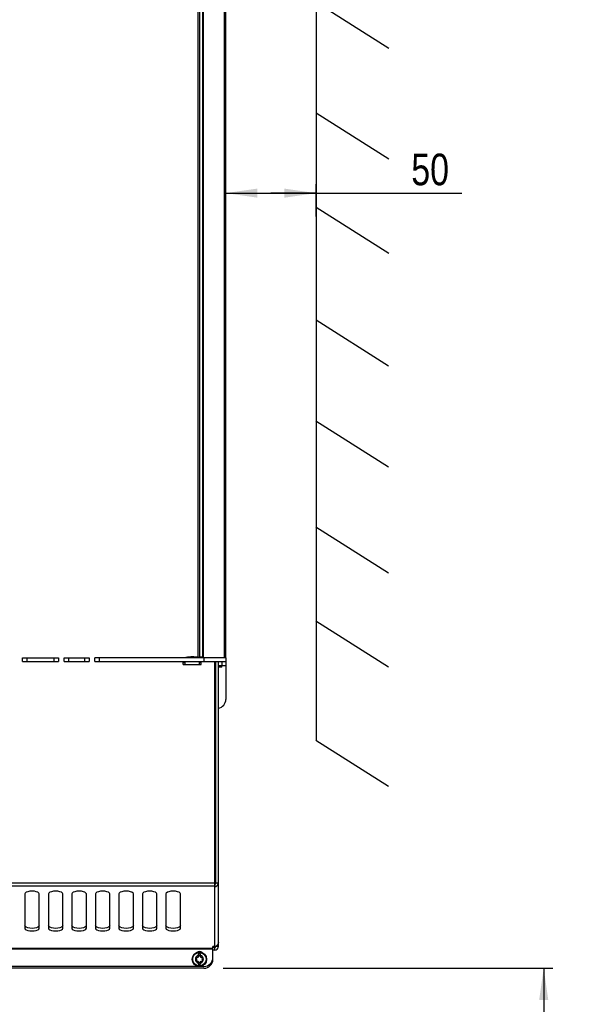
# Model space of a CAD drawing. Extents: x 0 to 594, y 0 to 420.
# Tile 12 of 119: x 134 to 198, y 144 to 253. Entities that reach past the tile are written whole.
import ezdxf

# ---------------------------------------------------------------- set-up
doc = ezdxf.new("R2010")
doc.units = 0
doc.header["$LTSCALE"] = 32.67
doc.layers.get('0').update_dxf_attribs({"linetype": 'CONTINUOUS'})
for name, color, linetype in [('CHAMFERS', 7, 'CONTINUOUS'), ('DATUM_AXIS', 7, 'CONTINUOUS'), ('ROUNDS', 7, 'CONTINUOUS')]:
    doc.layers.add(name, color=color, linetype=linetype)
doc.styles.get("Standard").update_dxf_attribs({"font": 'txt', "width": 0.8})
doc.dimstyles.get("Standard").update_dxf_attribs({"dimtxt": 2.5, "dimasz": 2.5, "dimexe": 1.25, "dimexo": 0.625, "dimtad": 1, "dimcen": 2.5, "dimazin": 3, "dimtfac": 1, "dimtmove": 0, "dimatfit": 3})

# ---------------------------------------------------------------- blocks, each defined once
blk = doc.blocks.new('_FILLED')
at = {"color": 0, "linetype": 'BYBLOCK'}
blk.add_solid([(0, 0), (-1, 0.143), (-1, -0.143)], dxfattribs=at)
blk = doc.blocks.new('*D1')
at = {"color": 2, "linetype": 'CONTINUOUS'}
for p, q in [((156.86, 147.97), (193.3, 147.97)), ((192.3, 147.97), (192.3, 127.96)), ((192.3, 107.95), (192.3, 127.96)), ((172.71, 107.95), (193.3, 107.95))]:
    blk.add_line(p, q, dxfattribs=at)
at = {"color": 2, "linetype": 'CONTINUOUS', "xscale": 3.5, "yscale": 3.5, "zscale": 3.5}
for p, rotation in [((192.3, 147.97), 90), ((192.3, 107.95), 270)]:
    blk.add_blockref('_FILLED', p, dxfattribs=dict(at, rotation=rotation))
at = {"color": 5, "linetype": 'CONTINUOUS', "width": 0.8}
for s, p in [('AIR SPACE INLET', (196.67, 106.96)), (' MIN', (191.42, 126.56)), ('200', (191.42, 118.16))]:
    blk.add_text(s, height=3.5, rotation=90, dxfattribs=at).set_placement(p)
blk = doc.blocks.new('*D3')
at = {"color": 2, "linetype": 'CONTINUOUS'}
for p, q in [((157.13, 231.87), (157.13, 234.73)), ((167.13, 231.16), (167.13, 234.73)), ((157.13, 233.73), (162.13, 233.73)), ((167.13, 233.73), (162.13, 233.73)), ((162.13, 233.73), (183.26, 233.73))]:
    blk.add_line(p, q, dxfattribs=at)
at = {"color": 2, "linetype": 'CONTINUOUS', "xscale": 3.5, "yscale": 3.5, "zscale": 3.5, "rotation": 180}
blk.add_blockref('_FILLED', (157.13, 233.73), dxfattribs=at)
at = {"color": 2, "linetype": 'CONTINUOUS', "xscale": 3.5, "yscale": 3.5, "zscale": 3.5}
blk.add_blockref('_FILLED', (167.13, 233.73), dxfattribs=at)
at = {"color": 5, "linetype": 'CONTINUOUS', "width": 0.8}
blk.add_text('50', height=3.5, dxfattribs=at).set_placement((177.66, 234.6))

msp = doc.modelspace()

# ---------------------------------------------------------------- linework, layer by layer
at = {"color": 7, "linetype": 'CONTINUOUS'}
for p, q in [((167.15, 291.101), (167.133, 173.161)), ((154.253, 278.303), (154.253, 182.374)), ((156.953, 278.303), (156.953, 182.322)), ((167.124, 254.842), (175.159, 249.751)), ((167.122, 242.611), (175.157, 237.52)), ((167.121, 232.188), (175.155, 227.097)), ((157.093, 229.692), (157.093, 230.952)), ((167.119, 219.713), (175.154, 214.622)), ((167.117, 208.524), (175.152, 203.433)), ((167.115, 196.814), (175.15, 191.723)), ((157.093, 193.692), (157.093, 194.952)), ((167.114, 186.405), (175.149, 181.314)), ((134.653, 182.322), (138.653, 182.322)), ((134.653, 181.922), (134.653, 182.322)), ((134.653, 181.922), (138.653, 181.922)), ((138.653, 182.322), (138.653, 181.922)), ((139.253, 182.322), (142.053, 182.322)), ((139.253, 181.922), (139.253, 182.322)), ((139.253, 181.922), (142.053, 181.922)), ((142.053, 182.322), (142.053, 181.922)), ((143.153, 182.322), (142.653, 182.322)), ((142.653, 181.922), (142.653, 182.322)), ((142.653, 181.922), (157.153, 181.922)), ((152.422, 181.572), (152.422, 181.922)), ((152.653, 181.572), (152.653, 181.922)), ((153.311, 182.412), (153.276, 182.411)), ((153.345, 182.412), (153.311, 182.412)), ((153.379, 182.413), (153.345, 182.412)), ((153.413, 182.413), (153.379, 182.413)), ((153.448, 182.413), (153.413, 182.413)), ((153.482, 182.413), (153.448, 182.413)), ((153.517, 182.413), (153.482, 182.413)), ((153.551, 182.412), (153.517, 182.413)), ((153.585, 182.412), (153.551, 182.412)), ((154.253, 181.572), (154.253, 181.922)), ((154.422, 181.572), (154.422, 181.922)), ((157.153, 182.322), (155.123, 182.322)), ((155.922, 157.071), (155.922, 181.922)), ((156.024, 157.44), (156.024, 181.922)), ((156.324, 150.809), (156.324, 181.922)), ((156.753, 181.472), (156.753, 181.922)), ((157.153, 182.322), (157.153, 181.922)), ((152.422, 181.572), (154.422, 181.572)), ((156.024, 181.302), (155.922, 181.302)), ((156.583, 181.302), (156.324, 181.302)), ((167.112, 173.218), (175.147, 168.127)), ((155.924, 157.285), (155.923, 157.008)), ((155.923, 157.008), (155.923, 157.071)), ((156.024, 157.44), (156.324, 157.44)), ((134.924, 156.197), (134.924, 152.409)), ((136.524, 152.409), (136.524, 156.197)), ((137.524, 156.197), (137.524, 152.409)), ((139.124, 152.409), (139.124, 156.197)), ((140.124, 156.197), (140.124, 152.409)), ((141.724, 152.409), (141.724, 156.197)), ((142.724, 156.197), (142.724, 152.409)), ((144.324, 152.409), (144.324, 156.197)), ((145.324, 156.197), (145.324, 152.409)), ((146.924, 152.409), (146.924, 156.197)), ((147.924, 156.197), (147.924, 152.409)), ((149.524, 152.409), (149.524, 156.197)), ((150.524, 156.197), (150.524, 152.409)), ((152.124, 152.409), (152.124, 156.197)), ((155.924, 150.377), (155.724, 150.377)), ((155.724, 148.972), (155.724, 150.377))]:
    msp.add_line(p, q, dxfattribs=at)
at = {"color": 9, "linetype": 'CONTINUOUS'}
for p, q in [((154.053, 278.303), (154.053, 182.368)), ((135.153, 182.322), (135.153, 181.922)), ((138.153, 181.922), (138.153, 182.322)), ((139.753, 182.322), (139.753, 181.922)), ((141.553, 181.922), (141.553, 182.322)), ((143.153, 182.322), (143.153, 181.922)), ((154.553, 182.324), (152.688, 182.324)), ((154.753, 181.922), (154.753, 182.322)), ((155.922, 181.472), (156.024, 181.472)), ((156.324, 181.472), (156.753, 181.472)), ((97.326, 157.441), (155.922, 157.441)), ((155.922, 157.071), (97.326, 157.071)), ((155.924, 150.377), (155.924, 157.008)), ((97.524, 150.198), (155.724, 150.198)), ((155.724, 150.105), (97.524, 150.105))]:
    msp.add_line(p, q, dxfattribs=at)
at = {"color": 7, "linetype": 'CONTINUOUS'}
for points in [[(152.688, 182.324), (152.687, 182.324), (152.685, 182.324), (152.683, 182.323), (152.682, 182.323), (152.68, 182.323), (152.678, 182.322), (152.676, 182.322), (152.674, 182.322)], [(153.276, 182.411), (153.259, 182.41), (153.243, 182.409), (153.226, 182.409), (153.209, 182.408), (153.192, 182.407), (153.175, 182.406), (153.158, 182.405), (153.142, 182.404), (153.125, 182.403), (153.108, 182.402), (153.092, 182.4), (153.075, 182.399), (153.059, 182.397), (153.042, 182.396), (153.026, 182.394), (153.009, 182.392), (152.993, 182.39), (152.976, 182.388), (152.96, 182.386), (152.943, 182.383), (152.926, 182.381), (152.91, 182.378), (152.893, 182.375), (152.877, 182.372), (152.86, 182.369), (152.843, 182.366), (152.826, 182.362), (152.809, 182.358), (152.792, 182.354), (152.775, 182.35), (152.758, 182.345), (152.741, 182.34), (152.723, 182.335), (152.706, 182.33), (152.688, 182.324)], [(154.036, 182.371), (154.02, 182.374), (154.003, 182.377), (153.986, 182.38), (153.97, 182.382), (153.953, 182.385), (153.937, 182.387), (153.92, 182.389), (153.904, 182.391), (153.887, 182.393), (153.871, 182.395), (153.854, 182.397), (153.837, 182.398), (153.821, 182.4), (153.804, 182.401), (153.788, 182.403), (153.771, 182.404), (153.754, 182.405), (153.738, 182.406), (153.721, 182.407), (153.704, 182.408), (153.687, 182.408), (153.67, 182.409), (153.654, 182.41), (153.637, 182.41), (153.62, 182.411), (153.585, 182.412)], [(154.253, 182.374), (154.253, 182.373), (154.253, 182.372), (154.252, 182.371), (154.252, 182.369), (154.251, 182.368), (154.25, 182.367), (154.249, 182.366), (154.248, 182.365), (154.247, 182.364), (154.245, 182.363), (154.244, 182.362), (154.242, 182.361), (154.24, 182.36), (154.238, 182.359), (154.236, 182.359), (154.234, 182.358), (154.232, 182.357), (154.229, 182.356), (154.226, 182.356), (154.224, 182.355), (154.221, 182.355), (154.218, 182.354), (154.215, 182.354), (154.212, 182.353), (154.208, 182.353), (154.205, 182.353), (154.201, 182.352), (154.198, 182.352), (154.194, 182.352), (154.19, 182.352), (154.186, 182.352), (154.182, 182.352), (154.178, 182.352), (154.174, 182.352), (154.17, 182.352), (154.165, 182.352), (154.161, 182.352), (154.156, 182.353), (154.152, 182.353), (154.147, 182.353), (154.142, 182.354), (154.137, 182.354), (154.133, 182.355), (154.128, 182.355), (154.123, 182.356), (154.117, 182.357), (154.112, 182.357), (154.107, 182.358), (154.102, 182.359), (154.097, 182.36), (154.091, 182.361), (154.086, 182.361), (154.081, 182.362), (154.075, 182.363), (154.07, 182.364), (154.064, 182.365), (154.059, 182.367), (154.036, 182.371)], [(154.553, 182.35), (154.545, 182.353), (154.537, 182.356), (154.53, 182.359), (154.522, 182.362), (154.515, 182.364), (154.507, 182.367), (154.5, 182.369), (154.493, 182.371), (154.486, 182.374), (154.48, 182.376), (154.473, 182.378), (154.467, 182.379), (154.46, 182.381), (154.454, 182.383), (154.448, 182.384), (154.442, 182.386), (154.436, 182.387), (154.43, 182.389), (154.424, 182.39), (154.419, 182.391), (154.413, 182.392), (154.408, 182.393), (154.402, 182.394), (154.397, 182.395), (154.392, 182.396), (154.387, 182.397), (154.382, 182.398), (154.376, 182.399), (154.372, 182.4), (154.367, 182.4), (154.362, 182.401), (154.357, 182.401), (154.353, 182.402), (154.348, 182.403), (154.344, 182.403), (154.339, 182.404), (154.335, 182.404), (154.331, 182.404), (154.327, 182.405), (154.323, 182.405), (154.319, 182.405), (154.315, 182.406), (154.311, 182.406), (154.308, 182.406), (154.304, 182.406), (154.301, 182.406), (154.297, 182.406), (154.294, 182.406), (154.291, 182.406), (154.288, 182.406), (154.285, 182.406), (154.283, 182.406), (154.28, 182.406), (154.277, 182.406), (154.275, 182.406), (154.273, 182.406), (154.271, 182.405), (154.269, 182.405), (154.267, 182.405), (154.265, 182.404), (154.263, 182.404), (154.262, 182.404), (154.26, 182.403), (154.259, 182.403), (154.258, 182.402), (154.257, 182.401), (154.256, 182.401), (154.255, 182.4), (154.255, 182.399), (154.254, 182.399), (154.254, 182.398), (154.253, 182.397), (154.253, 182.396), (154.253, 182.395)], [(155.924, 157.008), (156.043, 157.027), (156.154, 157.086), (156.244, 157.18), (156.303, 157.301), (156.324, 157.44)], [(156.024, 157.44), (156.022, 157.409), (156.017, 157.382), (156.009, 157.358), (155.999, 157.337), (155.987, 157.319), (155.973, 157.304), (155.957, 157.294), (155.94, 157.287), (155.924, 157.285)], [(136.524, 156.197), (136.484, 156.292), (136.37, 156.376), (136.192, 156.443), (135.973, 156.485), (135.729, 156.5), (135.484, 156.486), (135.261, 156.444), (135.082, 156.378), (134.965, 156.292), (134.924, 156.197)], [(139.124, 156.197), (139.084, 156.292), (138.97, 156.376), (138.792, 156.443), (138.573, 156.485), (138.329, 156.5), (138.084, 156.486), (137.861, 156.444), (137.682, 156.378), (137.565, 156.292), (137.524, 156.197)], [(141.724, 156.197), (141.684, 156.292), (141.57, 156.376), (141.395, 156.442), (141.174, 156.485), (140.927, 156.5), (140.681, 156.486), (140.459, 156.443), (140.281, 156.377), (140.165, 156.292), (140.124, 156.197)], [(144.324, 156.197), (144.284, 156.292), (144.17, 156.376), (143.995, 156.442), (143.774, 156.485), (143.527, 156.5), (143.281, 156.486), (143.059, 156.443), (142.881, 156.377), (142.765, 156.292), (142.724, 156.197)], [(146.924, 156.197), (146.884, 156.292), (146.77, 156.376), (146.595, 156.442), (146.374, 156.485), (146.127, 156.5), (145.881, 156.486), (145.659, 156.443), (145.481, 156.377), (145.365, 156.292), (145.324, 156.197)], [(149.524, 156.197), (149.484, 156.292), (149.37, 156.376), (149.195, 156.442), (148.974, 156.485), (148.727, 156.5), (148.481, 156.486), (148.259, 156.443), (148.081, 156.377), (147.965, 156.292), (147.924, 156.197)], [(152.124, 156.197), (152.084, 156.292), (151.97, 156.376), (151.795, 156.442), (151.574, 156.485), (151.327, 156.5), (151.081, 156.486), (150.859, 156.443), (150.681, 156.377), (150.565, 156.292), (150.524, 156.197)], [(136.524, 152.686), (136.484, 152.592), (136.37, 152.507), (136.195, 152.441), (135.974, 152.398), (135.727, 152.383), (135.481, 152.398), (135.259, 152.44), (135.081, 152.506), (134.965, 152.591), (134.924, 152.686)], [(139.124, 152.686), (139.084, 152.592), (138.97, 152.507), (138.795, 152.441), (138.574, 152.398), (138.327, 152.383), (138.081, 152.398), (137.859, 152.44), (137.681, 152.506), (137.565, 152.591), (137.524, 152.686)], [(141.724, 152.686), (141.684, 152.592), (141.57, 152.507), (141.395, 152.441), (141.174, 152.398), (140.927, 152.383), (140.681, 152.398), (140.459, 152.44), (140.281, 152.506), (140.165, 152.591), (140.124, 152.686)], [(144.324, 152.686), (144.284, 152.592), (144.17, 152.507), (143.995, 152.441), (143.774, 152.398), (143.527, 152.383), (143.281, 152.398), (143.059, 152.44), (142.881, 152.506), (142.765, 152.591), (142.724, 152.686)], [(146.924, 152.686), (146.884, 152.592), (146.77, 152.507), (146.595, 152.441), (146.374, 152.398), (146.127, 152.383), (145.881, 152.398), (145.659, 152.44), (145.481, 152.506), (145.365, 152.591), (145.324, 152.686)], [(149.524, 152.686), (149.484, 152.592), (149.37, 152.507), (149.195, 152.441), (148.974, 152.398), (148.727, 152.383), (148.481, 152.398), (148.259, 152.44), (148.081, 152.506), (147.965, 152.591), (147.924, 152.686)], [(152.124, 152.686), (152.084, 152.592), (151.97, 152.507), (151.795, 152.441), (151.574, 152.398), (151.327, 152.383), (151.081, 152.398), (150.859, 152.44), (150.681, 152.506), (150.565, 152.591), (150.524, 152.686)], [(134.924, 152.409), (134.964, 152.314), (135.079, 152.23), (135.254, 152.163), (135.475, 152.121), (135.721, 152.106), (135.968, 152.12), (136.19, 152.162), (136.368, 152.229), (136.484, 152.314), (136.524, 152.409)], [(137.524, 152.409), (137.564, 152.314), (137.679, 152.23), (137.854, 152.163), (138.075, 152.121), (138.321, 152.106), (138.568, 152.12), (138.79, 152.162), (138.968, 152.229), (139.084, 152.314), (139.124, 152.409)], [(140.124, 152.409), (140.164, 152.314), (140.279, 152.23), (140.454, 152.163), (140.675, 152.121), (140.921, 152.106), (141.168, 152.12), (141.39, 152.162), (141.568, 152.229), (141.684, 152.314), (141.724, 152.409)], [(142.724, 152.409), (142.764, 152.314), (142.879, 152.23), (143.054, 152.163), (143.275, 152.121), (143.521, 152.106), (143.768, 152.12), (143.99, 152.162), (144.168, 152.229), (144.284, 152.314), (144.324, 152.409)], [(145.324, 152.409), (145.364, 152.314), (145.479, 152.23), (145.654, 152.163), (145.875, 152.121), (146.121, 152.106), (146.368, 152.12), (146.59, 152.162), (146.768, 152.229), (146.884, 152.314), (146.924, 152.409)], [(147.924, 152.409), (147.964, 152.314), (148.079, 152.23), (148.254, 152.163), (148.475, 152.121), (148.721, 152.106), (148.968, 152.12), (149.19, 152.162), (149.368, 152.229), (149.484, 152.314), (149.524, 152.409)], [(150.524, 152.409), (150.564, 152.314), (150.679, 152.23), (150.854, 152.163), (151.075, 152.121), (151.321, 152.106), (151.568, 152.12), (151.79, 152.162), (151.968, 152.229), (152.084, 152.314), (152.124, 152.409)], [(156.324, 150.809), (156.303, 150.67), (156.244, 150.549), (156.154, 150.455), (156.043, 150.396), (155.924, 150.377)]]:
    msp.add_lwpolyline(points, dxfattribs=at)
for centre, radius, start, end in [((156.923, 230.952), 0.17, 0, 45.0979), ((156.923, 229.692), 0.17, 314.9021, 360), ((156.923, 194.952), 0.17, 0, 45.0979), ((156.923, 193.692), 0.17, 314.9021, 360), ((156.583, 181.472), 0.17, 270, 360), ((154.724, 149.172), 1, 270, 360)]:
    msp.add_arc(centre, radius, start, end, dxfattribs=at)
at = {"layer": 'CHAMFERS', "color": 7, "linetype": 'CONTINUOUS'}
for p, q in [((157.043, 182.322), (157.043, 278.303)), ((157.133, 182.347), (157.133, 278.018)), ((157.133, 182.347), (157.043, 182.347))]:
    msp.add_line(p, q, dxfattribs=at)
at = {"layer": 'DATUM_AXIS', "color": 7, "linetype": 'CONTINUOUS'}
for p, q in [((155.922, 178.672), (156.024, 178.672)), ((156.024, 176.372), (155.922, 176.372)), ((156.024, 165.376), (155.922, 165.376)), ((156.024, 150.372), (156.024, 150.393)), ((156.324, 150.372), (156.324, 150.809)), ((154.349, 149.532), (154.099, 149.532)), ((154.099, 149.532), (154.099, 149.231)), ((154.349, 149.231), (154.349, 149.532)), ((155.924, 150.272), (155.724, 150.272)), ((155.924, 149.972), (155.724, 149.972)), ((154.724, 148.172), (98.524, 148.172)), ((154.099, 148.713), (154.099, 148.412)), ((154.099, 148.412), (154.349, 148.412)), ((154.349, 148.412), (154.349, 148.713)), ((154.724, 147.972), (98.524, 147.972))]:
    msp.add_line(p, q, dxfattribs=at)
at = {"layer": 'DATUM_AXIS', "color": 9, "linetype": 'CONTINUOUS'}
for p, q in [((156.324, 150.372), (156.024, 150.372)), ((155.924, 149.972), (155.924, 150.272))]:
    msp.add_line(p, q, dxfattribs=at)
at = {"layer": 'DATUM_AXIS', "color": 7, "linetype": 'CONTINUOUS'}
msp.add_circle((154.224, 148.972), 0.8, dxfattribs=at)
at = {"layer": 'DATUM_AXIS', "color": 9, "linetype": 'CONTINUOUS'}
msp.add_circle((154.224, 148.972), 0.74, dxfattribs=at)
at = {"layer": 'DATUM_AXIS', "color": 7, "linetype": 'CONTINUOUS'}
for centre, radius, start, end in [((155.924, 150.372), 0.4, 270, 360), ((155.924, 150.372), 0.1, 270, 360), ((154.224, 148.972), 0.44, 106.50452, 253.49548), ((154.224, 149.372), 0.45, 50.42878, 129.57122), ((154.012, 149.34), 0.139, 253.63362, 346.36638), ((154.224, 149.288), 0.079, 13.63362, 166.36638), ((154.436, 149.34), 0.139, 193.63362, 286.36638), ((154.224, 148.972), 0.44, 286.50452, 73.49548), ((153.951, 149.13), 0.079, 73.63362, 226.36638), ((153.951, 148.814), 0.079, 133.63362, 286.36638), ((153.8, 148.972), 0.139, 313.63362, 46.36638), ((154.012, 148.605), 0.139, 13.63362, 106.36638), ((154.224, 148.656), 0.079, 193.63362, 346.36638), ((154.436, 148.605), 0.139, 73.63362, 166.36638), ((154.498, 149.13), 0.079, 313.63362, 106.36638), ((154.498, 148.814), 0.079, 253.63362, 46.36638), ((154.649, 148.972), 0.139, 133.63362, 226.36638), ((154.724, 148.972), 1, 270, 360)]:
    msp.add_arc(centre, radius, start, end, dxfattribs=at)
at = {"layer": 'ROUNDS', "color": 7, "linetype": 'CONTINUOUS'}
for p, q in [((154.553, 278.303), (154.553, 182.322)), ((155.123, 182.322), (143.153, 182.322)), ((157.153, 181.922), (157.153, 177.724)), ((152.653, 181.822), (152.422, 181.822)), ((154.422, 181.822), (154.253, 181.822)), ((155.922, 175.976), (156.024, 175.976))]:
    msp.add_line(p, q, dxfattribs=at)
at = {"layer": 'ROUNDS', "color": 9, "linetype": 'CONTINUOUS'}
for p, q in [((154.657, 278.303), (154.657, 182.322)), ((152.653, 181.77), (152.422, 181.77)), ((154.422, 181.772), (154.253, 181.772)), ((157.153, 181.422), (156.746, 181.422))]:
    msp.add_line(p, q, dxfattribs=at)
at = {"layer": 'ROUNDS', "color": 7, "linetype": 'CONTINUOUS'}
for centre, radius, start, end in [((154.753, 180.522), 1.3, 12.07133, 25.91678), ((154.753, 180.522), 1.3, 334.08322, 347.92867), ((156.153, 177.724), 1, 279.86026, 360)]:
    msp.add_arc(centre, radius, start, end, dxfattribs=at)
at = {"layer": 'ROUNDS', "color": 9, "linetype": 'CONTINUOUS'}
msp.add_arc((154.753, 180.522), 1.25, 339.29518, 20.70482, dxfattribs=at)

# ---------------------------------------------------------------- dimensions: what is measured, and where the dimension line sits
at = {"color": 2, "linetype": 'CONTINUOUS'}
dim = msp.add_linear_dim(base=(167.133, 233.726), p1=(157.133, 231.869), p2=(167.133, 231.161), dimstyle='Standard', dxfattribs=at)
dim.commit()
dim.dimension.update_dxf_attribs({"geometry": '*D3', "text_midpoint": (180.461, 236.351), "dimtype": 128})
dim = msp.add_linear_dim(base=(192.299, 107.946), p1=(156.856, 147.972), p2=(172.713, 107.946), angle=270, dimstyle='Standard', dxfattribs=at)
dim.commit()
dim.dimension.update_dxf_attribs({"geometry": '*D1', "text_midpoint": (192.299, 127.959), "dimtype": 128})

doc.saveas('drawing.dxf')
